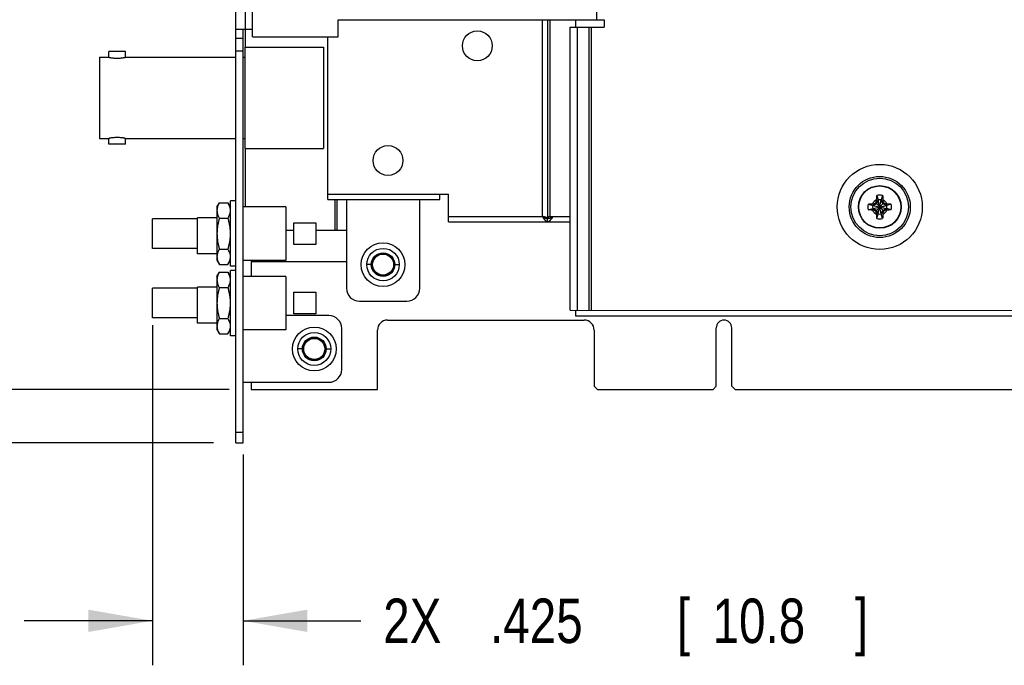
# Model space of a CAD drawing. Header units: inches. Extents: x 0.2 to 16.8, y 0.1 to 10.8.
# Tile 6 of 20: x 5.8 to 8.5, y 2.6 to 4.4. Entities that reach past the tile are written whole.
import ezdxf

# ---------------------------------------------------------------- set-up
doc = ezdxf.new("R2010")
doc.units = ezdxf.units.IN
doc.header["$LTSCALE"] = 0.935
doc.header["$MEASUREMENT"] = 0
doc.layers.get('0').update_dxf_attribs({"linetype": 'CONTINUOUS'})
doc.layers.add('DIMENSIONS', color=7, linetype='CONTINUOUS')
doc.styles.get("Standard").update_dxf_attribs({"font": 'txt', "width": 0.8})
doc.dimstyles.new('DIMSTYLE_1', dxfattribs={"dimtxt": 0.125, "dimasz": 0.18, "dimexe": 0.18, "dimexo": 0.0625, "dimgap": 0.09, "dimtad": 0, "dimtih": 1, "dimtoh": 1, "dimdec": 3, "dimlfac": 1.666667, "dimzin": 4, "dimdsep": 46, "dimtxsty": 'STANDARD', "dimblk": '_FILLED', "dimblk1": '_FILLED', "dimblk2": '_FILLED', "dimcen": 0.09, "dimadec": 0, "dimazin": 0, "dimtp": 0.001, "dimtm": 0.001, "dimtfac": 1, "dimtdec": 3, "dimtofl": 0, "dimtmove": 0, "dimatfit": 3, "dimldrblk": '_FILLED', "dimfxl": 1, "dimtolj": 1, "dimtzin": 4, "dimarcsym": 0})

# ---------------------------------------------------------------- blocks, each defined once
blk = doc.blocks.new('_FILLED')
at = {"color": 0, "linetype": 'BYBLOCK'}
blk.add_solid([(0, 0), (-1, 0.174), (-1, -0.174)], dxfattribs=at)
blk = doc.blocks.new('*D1')
at = {"layer": 'DIMENSIONS', "color": 2, "linetype": 'CONTINUOUS'}
for p, q in [((6.1319, 3.5768), (6.1319, 2.6213)), ((6.3869, 3.2138), (6.3869, 2.6213)), ((6.1319, 2.7463), (5.7719, 2.7463)), ((6.3869, 2.7463), (6.7178, 2.7463))]:
    blk.add_line(p, q, dxfattribs=at)
at = {"layer": 'DIMENSIONS', "color": 2, "linetype": 'CONTINUOUS', "xscale": 0.18, "yscale": 0.18, "zscale": 0.18}
blk.add_blockref('_FILLED', (6.1319, 2.7463), dxfattribs=at)
at = {"layer": 'DIMENSIONS', "color": 2, "linetype": 'CONTINUOUS', "xscale": 0.18, "yscale": 0.18, "zscale": 0.18, "rotation": 180}
blk.add_blockref('_FILLED', (6.3869, 2.7463), dxfattribs=at)
at = {"layer": 'DIMENSIONS', "color": 2, "linetype": 'CONTINUOUS', "width": 0.8}
for s, p in [('2X ', (6.7803, 2.6838)), ('.425', (7.0803, 2.6838)), ('[', (7.6053, 2.6838)), ('10.8', (7.7053, 2.6838)), (']', (8.1053, 2.6838))]:
    blk.add_text(s, height=0.125, dxfattribs=at).set_placement(p)
blk = doc.blocks.new('*D3')
at = {"layer": 'DIMENSIONS', "color": 2, "linetype": 'CONTINUOUS'}
for p, q in [((5.095, 6.2012), (4.9066, 6.2012)), ((5.095, 5.7873), (5.095, 6.2012)), ((6.0814, 5.7873), (4.97, 5.7873)), ((6.3034, 3.2463), (4.97, 3.2463)), ((5.095, 3.2463), (5.095, 2.8863))]:
    blk.add_line(p, q, dxfattribs=at)
at = {"layer": 'DIMENSIONS', "color": 2, "linetype": 'CONTINUOUS', "xscale": 0.18, "yscale": 0.18, "zscale": 0.18}
for p, rotation in [((5.095, 5.7873), 270), ((5.095, 3.2463), 90)]:
    blk.add_blockref('_FILLED', p, dxfattribs=dict(at, rotation=rotation))
at = {"layer": 'DIMENSIONS', "color": 2, "linetype": 'CONTINUOUS', "width": 0.8}
for s, p in [('4.235', (3.4191, 6.1387)), ('[', (4.0441, 6.1387)), ('107.57', (4.1441, 6.1387)), (']', (4.7441, 6.1387))]:
    blk.add_text(s, height=0.125, dxfattribs=at).set_placement(p)
blk = doc.blocks.new('*D4')
at = {"layer": 'DIMENSIONS', "color": 2, "linetype": 'CONTINUOUS'}
for p, q in [((5.3919, 6.5806), (5.2147, 6.5806)), ((5.3919, 6.0806), (5.3919, 6.5806)), ((11.5936, 6.0806), (5.2669, 6.0806)), ((6.3472, 3.3963), (5.2669, 3.3963)), ((5.3919, 3.3963), (5.3919, 3.0363))]:
    blk.add_line(p, q, dxfattribs=at)
at = {"layer": 'DIMENSIONS', "color": 2, "linetype": 'CONTINUOUS', "xscale": 0.18, "yscale": 0.18, "zscale": 0.18}
for p, rotation in [((5.3919, 6.0806), 270), ((5.3919, 3.3963), 90)]:
    blk.add_blockref('_FILLED', p, dxfattribs=dict(at, rotation=rotation))
at = {"layer": 'DIMENSIONS', "color": 2, "linetype": 'CONTINUOUS', "width": 0.8}
for s, p in [('4.474', (3.7272, 6.5181)), ('[', (4.3522, 6.5181)), ('113.64', (4.4522, 6.5181)), (']', (5.0522, 6.5181))]:
    blk.add_text(s, height=0.125, dxfattribs=at).set_placement(p)

msp = doc.modelspace()

# ---------------------------------------------------------------- linework, layer by layer
at = {"color": 3, "linetype": 'CONTINUOUS'}
for p, q in [((6.36593, 3.24626), (6.36593, 5.74226)), ((6.39293, 4.64786), (6.39293, 4.40786)), ((6.41294, 4.3876), (6.41298, 4.6696)), ((7.38015, 4.43547), (7.38015, 4.47889)), ((6.65414, 4.38757), (6.65415, 4.43557)), ((6.65415, 4.43557), (7.40115, 4.43547)), ((7.22693, 4.43549), (7.22693, 3.88286)), ((7.24193, 4.43549), (7.24193, 3.87686)), ((7.24793, 4.43549), (7.24793, 3.88286)), ((7.40115, 4.43547), (7.40115, 4.41447)), ((6.41294, 4.40786), (6.36593, 4.40786)), ((7.30522, 3.61888), (7.30533, 4.41448)), ((7.30533, 4.41448), (7.40115, 4.41447)), ((7.32622, 3.61888), (7.32633, 4.41448)), ((7.35903, 3.61887), (7.35915, 4.41447)), ((7.36503, 3.61887), (7.36515, 4.41447)), ((6.41294, 4.3876), (6.65414, 4.38757)), ((6.62477, 3.9299), (6.62477, 4.38758)), ((6.62477, 3.9449), (6.96377, 3.9449)), ((6.62477, 3.9299), (6.93977, 3.9299)), ((6.93977, 3.9299), (6.93977, 3.9449)), ((6.96377, 3.86786), (6.96377, 3.9449)), ((6.96377, 3.88286), (7.22693, 3.88286)), ((7.24793, 3.88286), (7.30525, 3.88286)), ((6.96377, 3.86786), (7.30525, 3.86786)), ((7.30522, 3.61888), (9.91965, 3.61852))]:
    msp.add_line(p, q, dxfattribs=at)
at = {"color": 7, "linetype": 'CONTINUOUS'}
for p, q in [((7.32053, 4.43548), (7.32053, 4.41448)), ((6.38693, 3.24626), (6.38693, 4.40786)), ((6.39293, 4.40786), (6.39293, 4.35806)), ((6.36593, 4.38386), (6.38693, 4.38386)), ((6.00932, 4.32986), (6.00932, 4.34578)), ((6.05672, 4.34578), (6.00932, 4.34578)), ((6.05672, 4.32986), (6.05672, 4.34578)), ((6.36593, 4.34786), (6.38693, 4.34786)), ((6.39173, 4.35806), (6.39173, 4.07366)), ((6.39173, 4.35806), (6.61253, 4.35806)), ((6.61253, 4.35806), (6.61253, 4.07366)), ((5.98373, 4.32986), (5.98373, 4.10186)), ((5.98373, 4.32986), (6.00932, 4.32986)), ((6.05672, 4.32986), (6.36593, 4.32986)), ((6.38693, 4.32986), (6.39173, 4.32986)), ((5.98373, 4.10186), (6.00932, 4.10186)), ((6.00932, 4.08594), (6.00932, 4.10186)), ((6.05672, 4.08594), (6.05672, 4.10186)), ((6.05672, 4.10186), (6.36593, 4.10186)), ((6.38693, 4.10186), (6.39173, 4.10186)), ((6.05672, 4.08594), (6.00932, 4.08594)), ((6.39173, 4.07366), (6.61253, 4.07366)), ((6.39293, 4.07366), (6.39293, 3.90926)), ((6.64433, 3.9299), (6.64433, 3.84386)), ((6.65033, 3.9299), (6.65033, 3.84386)), ((6.67733, 3.9299), (6.67733, 3.68066)), ((6.88275, 3.68066), (6.88275, 3.9299)), ((8.17079, 3.92738), (8.16567, 3.91851)), ((8.1661, 3.92508), (8.17079, 3.92738)), ((8.16675, 3.94162), (8.17079, 3.92903)), ((8.17906, 3.88949), (8.17079, 3.92903)), ((8.17079, 3.92903), (8.17079, 3.92738)), ((8.17079, 3.88949), (8.17906, 3.92903)), ((8.17906, 3.89115), (8.17079, 3.92738)), ((8.17079, 3.89115), (8.17906, 3.92738)), ((8.1831, 3.94162), (8.17906, 3.92903)), ((8.17906, 3.92738), (8.17906, 3.92903)), ((8.18418, 3.91851), (8.17906, 3.92738)), ((8.18375, 3.92508), (8.17906, 3.92738)), ((6.31313, 3.90866), (6.32017, 3.92086)), ((6.31313, 3.90866), (6.31313, 3.75986)), ((6.32017, 3.92086), (6.34388, 3.92086)), ((6.34388, 3.92086), (6.35093, 3.90866)), ((6.35093, 3.74246), (6.35093, 3.92606)), ((6.36593, 3.92606), (6.35093, 3.92606)), ((6.50693, 3.90926), (6.38693, 3.90926)), ((6.50693, 3.90926), (6.50693, 3.75926)), ((8.14257, 3.91744), (8.15516, 3.9134)), ((8.14257, 3.90108), (8.15516, 3.90513)), ((8.15516, 3.9134), (8.19469, 3.90513)), ((8.15681, 3.9134), (8.15516, 3.9134)), ((8.15516, 3.90513), (8.19469, 3.9134)), ((8.15516, 3.90513), (8.15681, 3.90513)), ((8.16567, 3.91851), (8.15681, 3.9134)), ((8.15681, 3.9134), (8.15911, 3.91809)), ((8.15681, 3.9134), (8.19304, 3.90513)), ((8.15681, 3.90513), (8.19304, 3.9134)), ((8.15911, 3.90043), (8.15681, 3.90513)), ((8.15681, 3.90513), (8.16567, 3.90001)), ((8.16352, 3.92067), (8.18633, 3.89785)), ((8.16352, 3.89785), (8.18633, 3.92067)), ((8.16567, 3.90001), (8.17079, 3.89115)), ((8.17906, 3.89115), (8.18418, 3.90001)), ((8.19304, 3.9134), (8.18418, 3.91851)), ((8.18418, 3.90001), (8.19304, 3.90513)), ((8.19075, 3.91809), (8.19304, 3.9134)), ((8.19304, 3.90513), (8.19075, 3.90043)), ((8.19469, 3.9134), (8.19304, 3.9134)), ((8.19304, 3.90513), (8.19469, 3.90513)), ((8.20728, 3.91744), (8.19469, 3.9134)), ((8.20728, 3.90108), (8.19469, 3.90513)), ((6.13193, 3.79226), (6.13193, 3.87626)), ((6.25853, 3.87626), (6.13193, 3.87626)), ((6.25853, 3.77726), (6.25853, 3.87866)), ((6.31313, 3.87866), (6.25853, 3.87866)), ((6.32017, 3.87756), (6.34388, 3.87756)), ((7.24193, 3.86786), (7.24193, 3.87686)), ((8.17079, 3.89115), (8.1661, 3.89344)), ((8.16675, 3.87691), (8.17079, 3.88949)), ((8.17079, 3.89115), (8.17079, 3.88949)), ((8.18375, 3.89344), (8.17906, 3.89115)), ((8.17906, 3.88949), (8.17906, 3.89115)), ((8.1831, 3.87691), (8.17906, 3.88949)), ((6.52962, 3.80355), (6.52962, 3.86497)), ((6.52962, 3.86497), (6.59103, 3.86497)), ((6.59103, 3.86497), (6.59103, 3.80355)), ((6.50693, 3.84386), (6.52962, 3.84386)), ((6.59103, 3.84386), (6.67733, 3.84386)), ((6.25853, 3.79226), (6.13193, 3.79226)), ((6.32017, 3.79096), (6.34388, 3.79096)), ((6.59103, 3.80355), (6.52962, 3.80355)), ((6.31313, 3.77726), (6.25853, 3.77726)), ((6.31313, 3.75986), (6.32017, 3.74766)), ((6.32017, 3.74766), (6.34388, 3.74766)), ((6.34388, 3.74766), (6.35093, 3.75986)), ((6.36593, 3.74246), (6.35093, 3.74246)), ((6.50693, 3.75926), (6.38693, 3.75926)), ((6.40973, 3.75566), (6.40973, 3.71426)), ((6.40973, 3.75566), (6.67733, 3.75566)), ((6.74693, 3.74726), (6.73433, 3.74726)), ((6.81293, 3.74726), (6.82553, 3.74726)), ((6.31313, 3.71366), (6.32017, 3.72586)), ((6.31313, 3.71366), (6.31313, 3.56486)), ((6.32017, 3.72586), (6.34388, 3.72586)), ((6.34388, 3.72586), (6.35093, 3.71366)), ((6.35093, 3.54746), (6.35093, 3.73106)), ((6.36593, 3.73106), (6.35093, 3.73106)), ((6.50693, 3.71426), (6.38693, 3.71426)), ((6.50693, 3.71426), (6.50693, 3.56426)), ((6.13193, 3.59726), (6.13193, 3.68126)), ((6.25853, 3.68126), (6.13193, 3.68126)), ((6.25853, 3.58226), (6.25853, 3.68366)), ((6.31313, 3.68366), (6.25853, 3.68366)), ((6.32017, 3.68256), (6.34388, 3.68256)), ((6.52962, 3.60855), (6.52962, 3.66997)), ((6.52962, 3.66997), (6.59103, 3.66997)), ((6.59103, 3.66997), (6.59103, 3.60855)), ((6.71333, 3.64466), (6.84675, 3.64466)), ((6.25853, 3.59726), (6.13193, 3.59726)), ((6.32017, 3.59596), (6.34388, 3.59596)), ((6.62783, 3.60386), (6.50693, 3.60386)), ((6.59103, 3.60855), (6.52962, 3.60855)), ((7.32053, 3.61888), (7.32053, 3.60326)), ((7.32053, 3.60326), (9.93773, 3.60326)), ((6.31313, 3.58226), (6.25853, 3.58226)), ((6.66383, 3.45266), (6.66383, 3.56786)), ((6.79253, 3.59126), (7.34453, 3.59126)), ((7.71563, 3.40526), (7.71563, 3.56936)), ((7.75943, 3.40526), (7.75943, 3.56936)), ((6.31313, 3.56486), (6.32017, 3.55266)), ((6.32017, 3.55266), (6.34388, 3.55266)), ((6.34388, 3.55266), (6.35093, 3.56486)), ((6.36593, 3.54746), (6.35093, 3.54746)), ((6.50693, 3.56426), (6.38693, 3.56426)), ((6.76433, 3.39626), (6.76433, 3.56306)), ((7.37273, 3.56306), (7.37273, 3.40526)), ((6.55335, 3.51026), (6.54049, 3.51026)), ((6.6201, 3.51026), (6.63296, 3.51026)), ((6.38693, 3.41666), (6.62783, 3.41666)), ((6.40973, 3.41666), (6.40973, 3.39626)), ((7.38173, 3.39626), (7.37273, 3.40526)), ((7.70663, 3.39626), (7.71563, 3.40526)), ((7.76843, 3.39626), (7.75943, 3.40526)), ((6.40973, 3.39626), (6.76433, 3.39626)), ((7.38173, 3.39626), (7.70663, 3.39626)), ((7.76843, 3.39626), (8.84663, 3.39626)), ((6.36593, 3.27626), (6.38693, 3.27626)), ((6.36593, 3.24626), (6.38693, 3.24626))]:
    msp.add_line(p, q, dxfattribs=at)
at = {"color": 3, "linetype": 'CONTINUOUS'}
for centre, radius in [((7.04465, 4.36196), 0.042), ((6.79373, 4.0397), 0.042), ((8.17493, 3.90926), 0.11958), ((8.17493, 3.90926), 0.08581), ((8.17493, 3.90926), 0.08078), ((8.17493, 3.90926), 0.06), ((6.77993, 3.74726), 0.033), ((6.58673, 3.51026), 0.03338)]:
    msp.add_circle(centre, radius, dxfattribs=at)
at = {"color": 7, "linetype": 'CONTINUOUS'}
for centre, radius in [((8.17493, 3.90926), 0.05906), ((6.77993, 3.74726), 0.06148), ((6.77993, 3.74726), 0.0456), ((6.77993, 3.74726), 0.03189), ((6.77993, 3.74726), 0.02953), ((6.58673, 3.51026), 0.06148), ((6.58673, 3.51026), 0.04624), ((6.58673, 3.51026), 0.03189), ((6.58673, 3.51026), 0.02953)]:
    msp.add_circle(centre, radius, dxfattribs=at)
for centre, radius, start, end in [((8.17493, 3.90926), 0.02193, 113.44647, 156.55353), ((8.17493, 3.90926), 0.03337, 75.81313, 104.18687), ((8.17493, 3.90926), 0.0202, 78.18933, 101.81067), ((8.17493, 3.90926), 0.02193, 23.44647, 66.55353), ((8.17493, 3.90926), 0.03337, 165.81313, 194.18687), ((8.17493, 3.90926), 0.0202, 168.18933, 191.81067), ((8.17493, 3.90926), 0.02193, 203.44647, 246.55353), ((8.17493, 3.90926), 0.02193, 293.44647, 336.55353), ((8.17493, 3.90926), 0.0202, 348.18933, 11.81067), ((8.17493, 3.90926), 0.03337, 345.81313, 14.18687), ((8.17493, 3.90926), 0.03337, 255.81313, 284.18687), ((8.17493, 3.90926), 0.0202, 258.18933, 281.81067), ((6.71333, 3.68066), 0.036, 180, 270), ((6.84675, 3.68066), 0.036, 270, 360), ((6.62783, 3.56786), 0.036, 0, 90), ((6.79253, 3.56306), 0.0282, 90, 180), ((7.34453, 3.56306), 0.0282, 0, 90), ((7.73753, 3.56936), 0.0219, 0, 180), ((6.62783, 3.45266), 0.036, 270, 360)]:
    msp.add_arc(centre, radius, start, end, dxfattribs=at)
for points, knots in [([(6.00932, 4.32986), (6.00948, 4.32983), (6.01008, 4.32971), (6.01141, 4.32944), (6.01356, 4.32905), (6.01647, 4.32858), (6.02, 4.32811), (6.02405, 4.3277), (6.02845, 4.32743), (6.03303, 4.32734), (6.03761, 4.32743), (6.04201, 4.32771), (6.04605, 4.32811), (6.04959, 4.32858), (6.05249, 4.32905), (6.05464, 4.32944), (6.05597, 4.32971), (6.05657, 4.32983), (6.05672, 4.32986)], [0, 0, 0, 0, 0.0097452, 0.0385909, 0.0851837, 0.1475527, 0.2232444, 0.3094063, 0.402865, 0.5000624, 0.5972756, 0.6907617, 0.7769387, 0.8526109, 0.9149321, 0.9614683, 0.9902728, 1, 1, 1, 1]), ([(6.05672, 4.10186), (6.05657, 4.10189), (6.05597, 4.10202), (6.05464, 4.10228), (6.05249, 4.10268), (6.04959, 4.10314), (6.04605, 4.10362), (6.04201, 4.10402), (6.03761, 4.10429), (6.03303, 4.10438), (6.02845, 4.10429), (6.02405, 4.10402), (6.02, 4.10362), (6.01647, 4.10315), (6.01356, 4.10268), (6.01141, 4.10228), (6.01008, 4.10202), (6.00948, 4.10189), (6.00932, 4.10186)], [0, 0, 0, 0, 0.0097272, 0.0385317, 0.0850679, 0.1473891, 0.2230613, 0.3092383, 0.4027244, 0.4999376, 0.597135, 0.6905937, 0.7767556, 0.8524473, 0.9148163, 0.9614091, 0.9902548, 1, 1, 1, 1]), ([(8.1661, 3.92508), (8.1661, 3.92552), (8.16612, 3.92643), (8.16616, 3.92786), (8.16619, 3.92886), (8.1662, 3.92938)], [0, 0, 0, 0, 0.3044765, 0.636203, 1, 1, 1, 1]), ([(8.1662, 3.92938), (8.16622, 3.93005), (8.16626, 3.93145), (8.16634, 3.93367), (8.16644, 3.93612), (8.16658, 3.93879), (8.16668, 3.94065), (8.16675, 3.94162)], [0, 0, 0, 0, 0.1641649, 0.3440854, 0.5435825, 0.7641446, 1, 1, 1, 1]), ([(8.1831, 3.94162), (8.18316, 3.94068), (8.18327, 3.93884), (8.18341, 3.93617), (8.18351, 3.93371), (8.18359, 3.93147), (8.18363, 3.93005), (8.18365, 3.92938)], [0, 0, 0, 0, 0.2305806, 0.4514777, 0.6530114, 0.8347373, 1, 1, 1, 1]), ([(8.18365, 3.92938), (8.18366, 3.92886), (8.18369, 3.92786), (8.18373, 3.92643), (8.18375, 3.92552), (8.18375, 3.92508)], [0, 0, 0, 0, 0.3632825, 0.6953976, 1, 1, 1, 1]), ([(6.32017, 3.92086), (6.31936, 3.91946), (6.31785, 3.91665), (6.31597, 3.91234), (6.31455, 3.908), (6.31367, 3.90362), (6.31337, 3.89921), (6.31367, 3.89481), (6.31455, 3.89043), (6.31597, 3.88609), (6.31768, 3.88216), (6.31897, 3.87971), (6.31956, 3.87865)], [0, 0, 0, 0, 0.1094281, 0.2142793, 0.3160489, 0.4156126, 0.5139509, 0.6122891, 0.7118528, 0.8136224, 0.9184736, 1, 1, 1, 1]), ([(6.34388, 3.92086), (6.34469, 3.91946), (6.3462, 3.91665), (6.34808, 3.91234), (6.3495, 3.908), (6.35038, 3.90362), (6.35068, 3.89921), (6.35038, 3.89481), (6.3495, 3.89043), (6.34808, 3.88609), (6.34637, 3.88216), (6.34508, 3.87971), (6.34449, 3.87865)], [0, 0, 0, 0, 0.1094281, 0.2142793, 0.3160489, 0.4156126, 0.5139509, 0.6122891, 0.7118528, 0.8136224, 0.9184736, 1, 1, 1, 1]), ([(8.14257, 3.91744), (8.14351, 3.9175), (8.14535, 3.91761), (8.14801, 3.91774), (8.15048, 3.91785), (8.15272, 3.91793), (8.15413, 3.91797), (8.15481, 3.91799)], [0, 0, 0, 0, 0.2305807, 0.4514774, 0.653011, 0.8347371, 1, 1, 1, 1]), ([(8.15481, 3.90054), (8.15414, 3.90055), (8.15273, 3.9006), (8.15051, 3.90068), (8.14807, 3.90078), (8.14539, 3.90091), (8.14353, 3.90102), (8.14257, 3.90108)], [0, 0, 0, 0, 0.1641649, 0.3440853, 0.5435825, 0.7641446, 1, 1, 1, 1]), ([(8.15481, 3.91799), (8.15533, 3.918), (8.15632, 3.91803), (8.15776, 3.91806), (8.15867, 3.91808), (8.15911, 3.91809)], [0, 0, 0, 0, 0.3632421, 0.6953917, 1, 1, 1, 1]), ([(8.15911, 3.90043), (8.15867, 3.90044), (8.15776, 3.90046), (8.15632, 3.9005), (8.15533, 3.90052), (8.15481, 3.90054)], [0, 0, 0, 0, 0.3044764, 0.6362029, 1, 1, 1, 1]), ([(8.15911, 3.91809), (8.15947, 3.91831), (8.16021, 3.91874), (8.16132, 3.91939), (8.16242, 3.92003), (8.16315, 3.92046), (8.16352, 3.92067)], [0, 0, 0, 0, 0.2508912, 0.5018552, 0.7518226, 1, 1, 1, 1]), ([(8.16352, 3.89785), (8.16315, 3.89807), (8.16241, 3.89849), (8.16131, 3.89914), (8.16021, 3.89978), (8.15947, 3.90022), (8.15911, 3.90043)], [0, 0, 0, 0, 0.2491761, 0.4995536, 0.750223, 1, 1, 1, 1]), ([(8.16352, 3.92067), (8.16373, 3.92104), (8.16416, 3.92177), (8.1648, 3.92288), (8.16545, 3.92398), (8.16588, 3.92471), (8.1661, 3.92508)], [0, 0, 0, 0, 0.2490886, 0.4994075, 0.7500914, 1, 1, 1, 1]), ([(8.18375, 3.92508), (8.18397, 3.92471), (8.1844, 3.92398), (8.18505, 3.92287), (8.18569, 3.92177), (8.18612, 3.92104), (8.18633, 3.92067)], [0, 0, 0, 0, 0.2510501, 0.5020312, 0.7519278, 1, 1, 1, 1]), ([(8.18633, 3.92067), (8.1867, 3.92046), (8.18744, 3.92003), (8.18854, 3.91939), (8.18964, 3.91874), (8.19038, 3.91831), (8.19075, 3.91809)], [0, 0, 0, 0, 0.249088, 0.4994065, 0.7500905, 1, 1, 1, 1]), ([(8.19075, 3.90043), (8.19038, 3.90021), (8.18964, 3.89978), (8.18853, 3.89914), (8.18743, 3.89849), (8.1867, 3.89806), (8.18633, 3.89785)], [0, 0, 0, 0, 0.2510292, 0.5020083, 0.7519142, 1, 1, 1, 1]), ([(8.19075, 3.91809), (8.19118, 3.91808), (8.19209, 3.91806), (8.19353, 3.91803), (8.19452, 3.918), (8.19504, 3.91799)], [0, 0, 0, 0, 0.3044764, 0.6362029, 1, 1, 1, 1]), ([(8.19504, 3.90054), (8.19452, 3.90052), (8.19353, 3.9005), (8.19209, 3.90046), (8.19118, 3.90044), (8.19075, 3.90043)], [0, 0, 0, 0, 0.3632417, 0.6953913, 1, 1, 1, 1]), ([(8.19504, 3.91799), (8.19571, 3.91797), (8.19712, 3.91793), (8.19934, 3.91785), (8.20178, 3.91774), (8.20446, 3.91761), (8.20632, 3.9175), (8.20728, 3.91744)], [0, 0, 0, 0, 0.1641649, 0.3440853, 0.5435825, 0.7641446, 1, 1, 1, 1]), ([(8.20728, 3.90108), (8.20634, 3.90102), (8.2045, 3.90091), (8.20184, 3.90078), (8.19937, 3.90068), (8.19713, 3.9006), (8.19572, 3.90055), (8.19504, 3.90054)], [0, 0, 0, 0, 0.2305807, 0.4514774, 0.653011, 0.8347371, 1, 1, 1, 1]), ([(6.32017, 3.87756), (6.31935, 3.87471), (6.31782, 3.86901), (6.31594, 3.86039), (6.31454, 3.85173), (6.31367, 3.84302), (6.31337, 3.83426), (6.31367, 3.8255), (6.31454, 3.81679), (6.31594, 3.80813), (6.31782, 3.79952), (6.31935, 3.79382), (6.32017, 3.79096)], [0, 0, 0, 0, 0.101415, 0.2012875, 0.3008391, 0.4004023, 0.5, 0.5995977, 0.6991609, 0.7987125, 0.898585, 1, 1, 1, 1]), ([(6.34388, 3.87756), (6.3447, 3.87471), (6.34623, 3.86901), (6.34811, 3.86039), (6.34951, 3.85173), (6.35038, 3.84302), (6.35068, 3.83426), (6.35038, 3.8255), (6.34951, 3.81679), (6.34811, 3.80813), (6.34623, 3.79952), (6.3447, 3.79382), (6.34388, 3.79096)], [0, 0, 0, 0, 0.101415, 0.2012875, 0.3008391, 0.4004023, 0.5, 0.5995977, 0.6991609, 0.7987125, 0.898585, 1, 1, 1, 1]), ([(7.22693, 3.88286), (7.22817, 3.88208), (7.23001, 3.88092), (7.23203, 3.8798), (7.23278, 3.87941), (7.2329, 3.87935)], [0, 0, 0, 0, 0.6342032, 0.9432495, 1, 1, 1, 1]), ([(7.23443, 3.87862), (7.23504, 3.87835), (7.23627, 3.87785), (7.23754, 3.87747), (7.23818, 3.87732)], [0, 0, 0, 0, 0.5078714, 1, 1, 1, 1]), ([(7.23818, 3.87732), (7.23879, 3.87717), (7.24004, 3.87694), (7.2413, 3.87686), (7.24193, 3.87686)], [0, 0, 0, 0, 0.503594, 1, 1, 1, 1]), ([(7.24193, 3.87686), (7.2426, 3.87686), (7.24396, 3.87694), (7.246, 3.87729), (7.24803, 3.87785), (7.24936, 3.87835), (7.25003, 3.87862)], [0, 0, 0, 0, 0.2432181, 0.4894602, 0.7412303, 1, 1, 1, 1]), ([(7.25003, 3.87862), (7.25071, 3.8789), (7.25208, 3.87952), (7.25341, 3.88021), (7.25408, 3.88057)], [0, 0, 0, 0, 0.4938513, 1, 1, 1, 1]), ([(8.1661, 3.89344), (8.16588, 3.89381), (8.16545, 3.89455), (8.1648, 3.89565), (8.16416, 3.89675), (8.16373, 3.89749), (8.16352, 3.89785)], [0, 0, 0, 0, 0.2510282, 0.5020071, 0.7519135, 1, 1, 1, 1]), ([(8.1662, 3.88914), (8.16619, 3.88966), (8.16616, 3.89066), (8.16612, 3.89209), (8.1661, 3.89301), (8.1661, 3.89344)], [0, 0, 0, 0, 0.3632417, 0.6953915, 1, 1, 1, 1]), ([(8.16675, 3.87691), (8.16669, 3.87785), (8.16658, 3.87969), (8.16644, 3.88235), (8.16634, 3.88481), (8.16626, 3.88705), (8.16622, 3.88847), (8.1662, 3.88914)], [0, 0, 0, 0, 0.2305807, 0.4514774, 0.653011, 0.8347371, 1, 1, 1, 1]), ([(8.18365, 3.88914), (8.18363, 3.88847), (8.18359, 3.88707), (8.18351, 3.88485), (8.18341, 3.8824), (8.18328, 3.87973), (8.18317, 3.87787), (8.1831, 3.87691)], [0, 0, 0, 0, 0.1641649, 0.3440854, 0.5435825, 0.7641446, 1, 1, 1, 1]), ([(8.18375, 3.89344), (8.18375, 3.89301), (8.18373, 3.89209), (8.18369, 3.89066), (8.18366, 3.88966), (8.18365, 3.88914)], [0, 0, 0, 0, 0.3044762, 0.6362025, 1, 1, 1, 1]), ([(8.18633, 3.89785), (8.18612, 3.89749), (8.18569, 3.89675), (8.18505, 3.89565), (8.1844, 3.89454), (8.18397, 3.89381), (8.18375, 3.89344)], [0, 0, 0, 0, 0.2491759, 0.4995533, 0.7502227, 1, 1, 1, 1]), ([(6.32017, 3.79096), (6.31936, 3.78955), (6.31785, 3.78674), (6.31597, 3.78243), (6.31493, 3.77925), (6.3145, 3.77753), (6.31444, 3.77727)], [0, 0, 0, 0, 0.3277899, 0.6418699, 0.9467189, 1, 1, 1, 1]), ([(6.34388, 3.79096), (6.34469, 3.78955), (6.3462, 3.78674), (6.34808, 3.78243), (6.34912, 3.77925), (6.34955, 3.77753), (6.34961, 3.77727)], [0, 0, 0, 0, 0.3277899, 0.6418699, 0.9467189, 1, 1, 1, 1]), ([(6.31444, 3.77727), (6.31415, 3.77609), (6.31365, 3.77345), (6.31337, 3.76931), (6.31367, 3.7649), (6.31455, 3.76052), (6.31597, 3.75619), (6.31785, 3.75188), (6.31936, 3.74907), (6.32017, 3.74766)], [0, 0, 0, 0, 0.1178225, 0.2595069, 0.4011912, 0.5446412, 0.6912694, 0.8423376, 1, 1, 1, 1]), ([(6.34961, 3.77727), (6.3499, 3.77609), (6.3504, 3.77345), (6.35068, 3.76931), (6.35038, 3.7649), (6.3495, 3.76052), (6.34808, 3.75619), (6.3462, 3.75188), (6.34469, 3.74907), (6.34388, 3.74766)], [0, 0, 0, 0, 0.1178225, 0.2595069, 0.4011912, 0.5446412, 0.6912694, 0.8423376, 1, 1, 1, 1]), ([(6.32017, 3.72586), (6.31936, 3.72446), (6.31785, 3.72165), (6.31597, 3.71734), (6.31455, 3.713), (6.31367, 3.70862), (6.31337, 3.70421), (6.31367, 3.69981), (6.31455, 3.69543), (6.31597, 3.69109), (6.31768, 3.68716), (6.31897, 3.68471), (6.31956, 3.68365)], [0, 0, 0, 0, 0.1094281, 0.2142793, 0.3160489, 0.4156126, 0.5139509, 0.6122891, 0.7118528, 0.8136224, 0.9184736, 1, 1, 1, 1]), ([(6.34388, 3.72586), (6.34469, 3.72446), (6.3462, 3.72165), (6.34808, 3.71734), (6.3495, 3.713), (6.35038, 3.70862), (6.35068, 3.70421), (6.35038, 3.69981), (6.3495, 3.69543), (6.34808, 3.69109), (6.34637, 3.68716), (6.34508, 3.68471), (6.34449, 3.68365)], [0, 0, 0, 0, 0.1094281, 0.2142793, 0.3160489, 0.4156126, 0.5139509, 0.6122891, 0.7118528, 0.8136224, 0.9184736, 1, 1, 1, 1]), ([(6.32017, 3.68256), (6.31935, 3.67971), (6.31782, 3.67401), (6.31594, 3.66539), (6.31454, 3.65673), (6.31367, 3.64802), (6.31337, 3.63926), (6.31367, 3.6305), (6.31454, 3.62179), (6.31594, 3.61313), (6.31782, 3.60452), (6.31935, 3.59882), (6.32017, 3.59596)], [0, 0, 0, 0, 0.101415, 0.2012875, 0.3008391, 0.4004023, 0.5, 0.5995977, 0.6991609, 0.7987125, 0.898585, 1, 1, 1, 1]), ([(6.34388, 3.68256), (6.3447, 3.67971), (6.34623, 3.67401), (6.34811, 3.66539), (6.34951, 3.65673), (6.35038, 3.64802), (6.35068, 3.63926), (6.35038, 3.6305), (6.34951, 3.62179), (6.34811, 3.61313), (6.34623, 3.60452), (6.3447, 3.59882), (6.34388, 3.59596)], [0, 0, 0, 0, 0.101415, 0.2012875, 0.3008391, 0.4004023, 0.5, 0.5995977, 0.6991609, 0.7987125, 0.898585, 1, 1, 1, 1]), ([(6.32017, 3.59596), (6.31936, 3.59455), (6.31785, 3.59174), (6.31597, 3.58743), (6.31493, 3.58425), (6.3145, 3.58253), (6.31444, 3.58227)], [0, 0, 0, 0, 0.3277899, 0.6418699, 0.9467189, 1, 1, 1, 1]), ([(6.34388, 3.59596), (6.34469, 3.59455), (6.3462, 3.59174), (6.34808, 3.58743), (6.34912, 3.58425), (6.34955, 3.58253), (6.34961, 3.58227)], [0, 0, 0, 0, 0.3277899, 0.6418699, 0.9467189, 1, 1, 1, 1]), ([(6.31444, 3.58227), (6.31415, 3.58109), (6.31365, 3.57845), (6.31337, 3.57431), (6.31367, 3.5699), (6.31455, 3.56552), (6.31597, 3.56119), (6.31785, 3.55688), (6.31936, 3.55407), (6.32017, 3.55266)], [0, 0, 0, 0, 0.1178225, 0.2595069, 0.4011912, 0.5446412, 0.6912694, 0.8423376, 1, 1, 1, 1]), ([(6.34961, 3.58227), (6.3499, 3.58109), (6.3504, 3.57845), (6.35068, 3.57431), (6.35038, 3.5699), (6.3495, 3.56552), (6.34808, 3.56119), (6.3462, 3.55688), (6.34469, 3.55407), (6.34388, 3.55266)], [0, 0, 0, 0, 0.1178225, 0.2595069, 0.4011912, 0.5446412, 0.6912694, 0.8423376, 1, 1, 1, 1])]:
    msp.add_open_spline(points, degree=3, knots=knots, dxfattribs=at)
for points in [[(6.31956, 3.87865), (6.31976, 3.87828), (6.31996, 3.87792), (6.32017, 3.87756)], [(6.34449, 3.87865), (6.34429, 3.87828), (6.34409, 3.87792), (6.34388, 3.87756)], [(7.2329, 3.87935), (7.2334, 3.87909), (7.23391, 3.87885), (7.23443, 3.87862)], [(7.25408, 3.88057), (7.25544, 3.8813), (7.25678, 3.88208), (7.25813, 3.88286)], [(6.31956, 3.68365), (6.31976, 3.68328), (6.31996, 3.68292), (6.32017, 3.68256)], [(6.34449, 3.68365), (6.34429, 3.68328), (6.34409, 3.68292), (6.34388, 3.68256)]]:
    msp.add_open_spline(points, degree=3, dxfattribs=at)
at = {"color": 3, "linetype": 'CONTINUOUS'}
for points, knots in [([(7.22693, 3.88286), (7.22755, 3.88188), (7.22877, 3.87996), (7.2301, 3.87796), (7.2308, 3.87694), (7.23086, 3.87685)], [0, 0, 0, 0, 0.4837534, 0.9544173, 1, 1, 1, 1]), ([(7.23156, 3.88166), (7.2308, 3.88187), (7.22925, 3.88227), (7.22771, 3.88266), (7.22693, 3.88286)], [0, 0, 0, 0, 0.494163, 1, 1, 1, 1]), ([(7.23158, 3.87583), (7.2319, 3.87539), (7.23252, 3.87455), (7.23347, 3.87336), (7.2344, 3.87227), (7.23533, 3.87128), (7.23627, 3.8704), (7.23721, 3.86963), (7.23842, 3.86881), (7.23969, 3.86821), (7.24098, 3.86791), (7.24161, 3.86786), (7.24193, 3.86786)], [0, 0, 0, 0, 0.120007, 0.2317031, 0.3381658, 0.4389745, 0.533967, 0.6231566, 0.7067461, 0.8591937, 0.9304049, 1, 1, 1, 1]), ([(7.23906, 3.87926), (7.23882, 3.87937), (7.23831, 3.87957), (7.23721, 3.87999), (7.23568, 3.88049), (7.23414, 3.88095), (7.2332, 3.88121), (7.23293, 3.88129)], [0, 0, 0, 0, 0.1220577, 0.2542452, 0.5463821, 0.8706224, 1, 1, 1, 1]), ([(7.24193, 3.87686), (7.24193, 3.87696), (7.24189, 3.87718), (7.24174, 3.87748), (7.2415, 3.87778), (7.24118, 3.87808), (7.24077, 3.87838), (7.24027, 3.87868), (7.2397, 3.87898), (7.23928, 3.87917), (7.23906, 3.87926)], [0, 0, 0, 0, 0.0777954, 0.1624833, 0.2592961, 0.3716049, 0.5013503, 0.6492971, 0.8155791, 1, 1, 1, 1]), ([(7.24793, 3.88286), (7.24741, 3.88253), (7.24639, 3.88189), (7.24517, 3.88105), (7.24428, 3.88038), (7.24369, 3.87988), (7.24317, 3.87938), (7.24273, 3.87888), (7.24238, 3.87838), (7.24212, 3.87788), (7.24196, 3.87737), (7.24193, 3.87703), (7.24193, 3.87686)], [0, 0, 0, 0, 0.2103982, 0.4107879, 0.5043809, 0.5924607, 0.6744715, 0.7500811, 0.8193742, 0.8831471, 0.9427343, 1, 1, 1, 1]), ([(7.24193, 3.86786), (7.24226, 3.86786), (7.24295, 3.86791), (7.24434, 3.86821), (7.2457, 3.86881), (7.24702, 3.86963), (7.24803, 3.87039), (7.24904, 3.87127), (7.25005, 3.87226), (7.25106, 3.87336), (7.25236, 3.87488), (7.25328, 3.87606), (7.25387, 3.87685)], [0, 0, 0, 0, 0.0656778, 0.1326663, 0.2748243, 0.3519721, 0.4337719, 0.5204204, 0.6119531, 0.7082537, 0.8089825, 1, 1, 1, 1]), ([(7.25387, 3.87685), (7.25394, 3.87694), (7.25424, 3.87734), (7.25453, 3.87774), (7.25475, 3.87804)], [0, 0, 0, 0, 0.2276787, 1, 1, 1, 1]), ([(7.25475, 3.87804), (7.25521, 3.87867), (7.25634, 3.88027), (7.25745, 3.88188), (7.25813, 3.88286)], [0, 0, 0, 0, 0.3948678, 1, 1, 1, 1])]:
    msp.add_open_spline(points, degree=3, knots=knots, dxfattribs=at)
for points in [[(7.23086, 3.87685), (7.2311, 3.87651), (7.23134, 3.87617), (7.23158, 3.87583)], [(7.23293, 3.88129), (7.23247, 3.88141), (7.23202, 3.88154), (7.23156, 3.88166)]]:
    msp.add_open_spline(points, degree=3, dxfattribs=at)

# ---------------------------------------------------------------- dimensions: what is measured, and where the dimension line sits
at = {"layer": 'DIMENSIONS', "color": 2, "linetype": 'CONTINUOUS'}
for base, p1, p2, angle, picture, middle in [((5.39193, 6.08061), (6.34723, 3.39626), (11.59363, 6.08061), 90, '*D4', (4.43965, 6.58061)), ((5.095, 3.24626), (6.08143, 5.78726), (6.30343, 3.24626), 270, '*D3', (4.13165, 6.20121))]:
    dim = msp.add_linear_dim(base=base, p1=p1, p2=p2, angle=angle, dimstyle='DIMSTYLE_1', dxfattribs=at)
    dim.commit()
    dim.dimension.update_dxf_attribs({"geometry": picture, "text_midpoint": middle, "dimtype": 160})
dim = msp.add_linear_dim(base=(6.13193, 2.74626), p1=(6.38693, 3.21376), p2=(6.13193, 3.57676), angle=180, text='2X <>', dimstyle='DIMSTYLE_1', dxfattribs=at)
dim.commit()
dim.dimension.update_dxf_attribs({"geometry": '*D1', "text_midpoint": (7.49276, 2.74626), "dimtype": 160})

doc.saveas('drawing.dxf')
